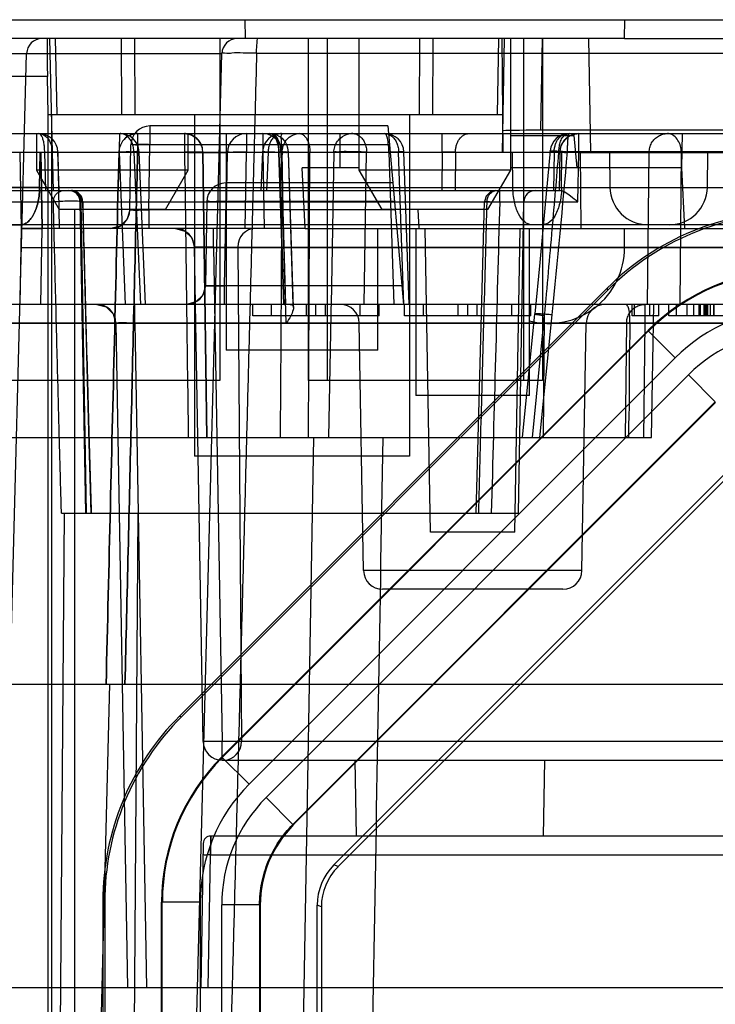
# Model space of a CAD drawing. Header units: millimetres. Extents: x 30 to 245, y 94 to 287.
# Tile 5 of 15: x 45 to 63, y 231 to 257. Entities that reach past the tile are written whole.
import ezdxf

# ---------------------------------------------------------------- set-up
doc = ezdxf.new("R2010")
doc.units = ezdxf.units.MM
doc.header["$LTSCALE"] = 24.94576
doc.layers.get('0').update_dxf_attribs({"linetype": 'CONTINUOUS'})

msp = doc.modelspace()

# ---------------------------------------------------------------- linework, layer by layer
at = {"color": 7, "linetype": 'Continuous'}
for p, q in [((39.168, 256.743), (235.168, 256.743)), ((50.664, 256.743), (50.668, 256.243)), ((60.668, 256.243), (60.673, 256.743)), ((50.668, 256.243), (39.548, 256.243)), ((45.589, 253.243), (45.526, 256.243)), ((45.715, 254.243), (45.673, 256.243)), ((47.422, 254.243), (47.407, 256.243)), ((47.775, 254.243), (47.761, 256.243)), ((50.003, 256.243), (50.003, 247.243)), ((51.006, 256.243), (50.458, 256.243)), ((60.668, 256.243), (50.668, 256.243)), ((52.333, 256.243), (52.333, 247.243)), ((52.833, 256.243), (52.833, 247.243)), ((53.668, 256.243), (53.668, 252.782)), ((55.261, 254.243), (55.276, 256.243)), ((55.615, 254.243), (55.629, 256.243)), ((57.322, 254.243), (57.357, 256.243)), ((57.468, 253.243), (57.442, 256.243)), ((57.451, 253.243), (57.503, 256.243)), ((57.668, 252.782), (57.668, 256.243)), ((58.003, 256.243), (58.003, 247.243)), ((58.461, 253.832), (58.503, 256.243)), ((58.503, 256.243), (58.503, 247.243)), ((59.716, 256.243), (59.768, 253.243)), ((60.668, 256.243), (213.668, 256.243)), ((39.441, 255.853), (50.058, 255.853)), ((42.381, 159.23), (44.911, 255.853)), ((47.528, 159.23), (50.058, 255.853)), ((50.971, 255.861), (223.365, 255.861)), ((45.458, 255.243), (43.664, 255.243)), ((45.479, 254.243), (45.458, 255.243)), ((45.479, 158.565), (45.479, 254.243)), ((45.479, 254.243), (57.468, 254.243)), ((45.568, 254.243), (45.568, 253.243)), ((49.333, 254.243), (49.333, 245.243)), ((55.003, 254.243), (55.003, 245.243)), ((48.16, 253.943), (48.16, 253.443)), ((54.432, 253.943), (48.16, 253.943)), ((54.432, 253.943), (54.843, 249.243)), ((41.168, 253.743), (53.668, 253.743)), ((45.168, 253.743), (45.168, 252.782)), ((47.836, 253.743), (47.836, 253.251)), ((49.072, 253.743), (49.072, 253.251)), ((49.168, 252.782), (49.168, 253.743)), ((50.168, 253.743), (50.168, 248.043)), ((50.703, 253.743), (50.703, 253.243)), ((51.133, 253.743), (51.133, 253.251)), ((53.168, 253.743), (53.168, 252.843)), ((53.668, 253.743), (57.668, 253.743)), ((55.858, 253.251), (55.858, 253.743)), ((57.668, 253.743), (216.668, 253.743)), ((57.668, 253.69), (59.344, 253.69)), ((214.875, 253.832), (58.461, 253.832)), ((59.418, 252.843), (59.344, 253.69)), ((59.46, 253.247), (59.46, 253.743)), ((62.184, 253.743), (62.168, 252.843)), ((47.63, 251.734), (47.66, 253.451)), ((48.13, 251.734), (48.16, 253.451)), ((54.475, 253.451), (48.16, 253.451)), ((49.168, 253.243), (40.668, 253.243)), ((42.67, 253.256), (47.342, 253.256)), ((42.834, 253.251), (69.396, 253.251)), ((44.733, 253.243), (44.768, 251.243)), ((45.252, 252.325), (45.268, 253.243)), ((45.278, 253.243), (45.313, 251.243)), ((45.285, 253.243), (45.32, 251.243)), ((45.417, 252.243), (45.387, 253.251)), ((45.568, 158.743), (45.579, 253.243)), ((45.621, 252.243), (45.588, 253.251)), ((45.733, 253.243), (45.768, 251.243)), ((45.767, 252.243), (45.734, 253.259)), ((47.515, 249.243), (47.359, 253.251)), ((47.739, 253.251), (47.909, 249.243)), ((48.045, 249.243), (47.875, 253.264)), ((49.168, 253.243), (50.168, 253.243)), ((49.55, 253.251), (49.656, 245.743)), ((49.656, 245.743), (49.55, 253.251)), ((50.168, 251.243), (50.203, 253.251)), ((224.168, 253.243), (50.168, 253.243)), ((50.668, 251.243), (50.703, 253.251)), ((51.128, 253.264), (51.084, 252.243)), ((51.133, 253.251), (51.168, 251.243)), ((51.276, 253.251), (51.235, 252.243)), ((51.561, 253.251), (51.687, 249.243)), ((51.687, 249.243), (51.561, 253.251)), ((51.628, 253.251), (51.584, 252.243)), ((51.615, 253.251), (51.735, 249.243)), ((51.75, 248.751), (51.615, 253.251)), ((51.633, 253.251), (51.668, 251.243)), ((51.937, 249.243), (51.811, 253.258)), ((51.94, 249.159), (51.811, 253.258)), ((52.338, 245.743), (52.377, 253.251)), ((53.008, 253.251), (52.94, 249.243)), ((53.803, 249.243), (53.871, 253.251)), ((54.457, 253.251), (54.585, 249.243)), ((54.853, 249.243), (54.715, 253.251)), ((54.991, 249.243), (54.853, 253.26)), ((55.858, 253.251), (55.85, 252.243)), ((56.211, 253.251), (56.204, 252.243)), ((57.726, 252.325), (57.718, 253.243)), ((58.813, 253.251), (58.796, 252.243)), ((58.96, 253.251), (58.942, 252.243)), ((59.01, 252.325), (59.018, 253.243)), ((65.71, 253.265), (59.167, 253.265)), ((59.437, 251.945), (59.46, 253.247)), ((59.46, 253.247), (69.032, 253.247)), ((59.501, 253.243), (59.518, 251.243)), ((60.268, 253.243), (60.284, 252.325)), ((61.278, 249.243), (61.318, 253.251)), ((62.163, 253.251), (62.126, 249.243)), ((62.852, 252.325), (62.868, 253.243)), ((52.252, 251.243), (52.168, 252.843)), ((53.668, 252.843), (52.168, 252.843)), ((62.168, 252.843), (57.668, 252.843)), ((62.168, 252.843), (62.252, 251.243)), ((45.168, 252.782), (45.768, 251.743)), ((49.168, 252.782), (45.168, 252.782)), ((48.568, 251.743), (49.168, 252.782)), ((53.668, 252.782), (54.268, 251.743)), ((57.668, 252.782), (53.668, 252.782)), ((57.068, 251.743), (57.668, 252.782)), ((42.71, 252.325), (231.627, 252.325)), ((50.16, 252.443), (50.16, 251.951)), ((54.563, 252.443), (50.16, 252.443)), ((43.78, 252.243), (58.985, 252.243)), ((57.378, 251.945), (57.378, 252.243)), ((43.258, 251.945), (45.617, 251.945)), ((46.467, 243.743), (46.323, 251.948)), ((46.323, 251.948), (58.013, 251.948)), ((46.488, 243.743), (46.346, 251.948)), ((49.66, 251.951), (49.621, 249.734)), ((50.16, 251.951), (50.121, 249.734)), ((54.606, 251.951), (50.16, 251.951)), ((56.754, 243.743), (56.98, 251.951)), ((57.378, 251.945), (59.437, 251.945)), ((57.87, 243.743), (58.013, 251.948)), ((48.568, 251.743), (45.768, 251.743)), ((46.168, 251.743), (46.168, 161.843)), ((47.63, 251.734), (47.561, 251.489)), ((48.13, 251.734), (48.13, 251.243)), ((54.625, 251.734), (48.13, 251.734)), ((57.068, 251.743), (54.268, 251.743)), ((55.222, 251.743), (55.248, 251.243)), ((232.152, 251.343), (42.184, 251.343)), ((44.078, 251.343), (44.752, 251.343)), ((47.378, 251.308), (47.13, 251.243)), ((44.768, 251.243), (44.733, 249.243)), ((52.252, 251.243), (44.768, 251.243)), ((44.768, 251.243), (45.313, 251.243)), ((45.313, 251.243), (45.278, 249.243)), ((49.832, 250.751), (49.832, 251.243)), ((52.252, 251.243), (130.662, 251.243)), ((54.168, 248.043), (54.168, 251.243)), ((55.168, 251.243), (55.168, 246.843)), ((55.558, 243.243), (55.418, 251.243)), ((57.779, 243.243), (57.918, 251.243)), ((58.168, 246.843), (58.168, 251.243)), ((60.668, 250.743), (60.668, 251.243)), ((85.66, 250.734), (44.759, 250.734)), ((49.56, 237.734), (49.333, 250.751)), ((49.832, 250.751), (50.06, 237.734)), ((49.832, 250.751), (96.604, 250.751)), ((50.474, 250.751), (50.571, 237.734)), ((49.621, 249.734), (49.552, 249.489)), ((50.121, 249.734), (50.121, 249.243)), ((54.8, 249.734), (50.121, 249.734)), ((60.208, 249.67), (48.941, 238.403)), ((60.228, 249.622), (48.989, 238.383)), ((60.228, 249.622), (60.208, 249.67)), ((232.463, 249.243), (41.873, 249.243)), ((47.763, 248.751), (47.763, 249.243)), ((49.369, 249.308), (49.121, 249.243)), ((50.868, 248.943), (50.868, 249.243)), ((51.368, 248.943), (51.368, 249.243)), ((52.285, 248.943), (52.285, 249.243)), ((52.535, 248.943), (52.535, 249.243)), ((52.785, 248.943), (52.785, 249.243)), ((52.879, 245.743), (52.943, 249.428)), ((53.702, 248.943), (53.702, 249.243)), ((54.202, 248.943), (54.202, 249.243)), ((54.868, 248.943), (54.868, 249.243)), ((55.368, 248.943), (55.368, 249.243)), ((56.285, 248.943), (56.285, 249.243)), ((56.535, 248.943), (56.535, 249.243)), ((56.785, 248.943), (56.785, 249.243)), ((57.702, 248.943), (57.702, 249.243)), ((58.202, 248.943), (58.202, 249.243)), ((60.868, 248.943), (60.868, 249.243)), ((60.935, 248.943), (60.935, 249.243)), ((61.205, 249.243), (61.205, 248.751)), ((61.335, 248.943), (61.335, 249.243)), ((61.379, 245.743), (61.44, 249.243)), ((61.568, 248.943), (61.568, 249.243)), ((61.835, 248.943), (61.835, 249.243)), ((62.035, 248.943), (62.035, 249.243)), ((62.32, 248.943), (62.32, 249.243)), ((62.494, 248.943), (62.494, 249.243)), ((62.635, 248.943), (62.635, 249.243)), ((62.668, 248.943), (62.668, 249.243)), ((62.768, 248.943), (62.768, 249.243)), ((62.77, 248.943), (62.77, 249.243)), ((62.802, 248.943), (62.802, 249.243)), ((62.835, 248.943), (62.835, 249.243)), ((62.868, 248.943), (62.868, 249.243)), ((62.935, 248.943), (62.935, 249.243)), ((63.02, 248.943), (63.02, 249.243)), ((63.035, 248.943), (63.035, 249.243)), ((57.978, 245.743), (58.304, 248.995)), ((58.552, 248.954), (58.23, 245.743)), ((58.439, 245.743), (58.762, 248.968)), ((58.552, 248.954), (58.523, 245.743)), ((96.063, 248.751), (42.348, 248.751)), ((42.348, 248.747), (84.173, 248.747)), ((47.263, 248.751), (47.568, 231.243)), ((47.763, 248.751), (48.068, 231.243)), ((54.202, 248.943), (50.868, 248.943)), ((53.791, 242.234), (53.677, 248.751)), ((58.202, 248.943), (54.868, 248.943)), ((59.546, 242.234), (59.66, 248.751)), ((60.724, 248.751), (60.682, 245.743)), ((61.568, 248.943), (60.868, 248.943)), ((61.205, 248.751), (61.165, 245.743)), ((72.002, 248.943), (61.835, 248.943)), ((61.289, 248.561), (50.05, 237.322)), ((50.067, 237.315), (61.296, 248.544)), ((61.289, 248.561), (61.296, 248.544)), ((62.003, 247.837), (61.296, 248.543)), ((54.168, 248.043), (50.168, 248.043)), ((50.774, 236.608), (62.003, 247.837)), ((50.003, 247.243), (44.333, 247.243)), ((62.354, 247.389), (51.222, 236.257)), ((58.503, 247.243), (52.333, 247.243)), ((63.061, 246.682), (62.354, 247.389)), ((51.929, 235.55), (63.061, 246.682)), ((63.068, 246.664), (51.947, 235.543)), ((58.168, 246.843), (55.168, 246.843)), ((41.69, 245.743), (61.379, 245.743)), ((52.474, 245.743), (50.868, 153.743)), ((64.129, 245.603), (53.008, 234.482)), ((64.176, 245.491), (53.118, 234.436)), ((55.003, 245.243), (49.333, 245.243)), ((45.243, 153.743), (45.907, 243.743)), ((45.829, 243.743), (57.87, 243.743)), ((47.213, 153.743), (47.854, 243.743)), ((57.779, 243.243), (55.558, 243.243)), ((59.546, 242.234), (53.791, 242.234)), ((59.046, 241.743), (54.291, 241.743)), ((41.349, 239.243), (141.459, 239.243)), ((44.868, 153.743), (47.107, 239.243)), ((48.941, 238.403), (48.989, 238.383)), ((50.06, 237.243), (50.06, 237.734)), ((96.377, 237.734), (50.06, 237.734)), ((50.05, 237.322), (50.067, 237.315)), ((50.068, 237.315), (50.774, 236.608)), ((50.06, 237.243), (96.377, 237.243)), ((53.603, 235.243), (53.568, 237.243)), ((58.533, 235.243), (58.568, 237.243)), ((51.222, 236.257), (51.929, 235.55)), ((51.929, 235.55), (51.947, 235.543)), ((49.765, 235.243), (49.76, 234.751)), ((49.76, 234.751), (49.765, 235.243)), ((125.889, 235.243), (49.765, 235.243)), ((49.565, 235.046), (49.498, 231.243)), ((49.698, 231.243), (49.76, 234.751)), ((49.76, 234.751), (124.881, 234.751)), ((53.118, 234.436), (53.008, 234.482)), ((46.92, 233.525), (46.92, 176.961)), ((46.92, 233.525), (46.968, 233.505)), ((46.968, 233.505), (46.968, 176.981)), ((48.468, 176.981), (48.468, 233.505)), ((48.468, 233.505), (48.486, 233.497)), ((48.486, 176.988), (48.486, 233.497)), ((49.486, 233.497), (48.486, 233.497)), ((49.486, 233.497), (49.486, 176.988)), ((50.051, 177.056), (50.051, 233.429)), ((51.051, 233.429), (50.051, 233.429)), ((51.051, 233.429), (51.051, 177.056)), ((51.051, 233.429), (51.068, 233.422)), ((51.068, 233.422), (51.068, 177.064)), ((52.568, 177.064), (52.568, 233.421)), ((52.679, 233.376), (52.568, 233.421)), ((52.679, 233.376), (52.67, 177.106)), ((141.319, 231.243), (40.93, 231.243))]:
    msp.add_line(p, q, dxfattribs=at)
for points in [[(58.96, 253.251), (58.994, 253.424), (59.086, 253.575), (59.222, 253.683), (59.355, 253.732), (59.46, 253.743)], [(58.708, 253.287), (58.572, 251.783), (58.437, 250.352), (58.304, 248.995)], [(46.39, 251.95), (46.348, 252.097), (46.238, 252.204), (46.09, 252.243)], [(57.278, 252.243), (57.131, 252.204), (57.021, 252.097), (56.978, 251.951)], [(46.615, 243.743), (46.543, 246.221), (46.468, 248.958), (46.39, 251.95)], [(47.561, 251.489), (47.378, 251.308), (47.13, 251.243)], [(48.833, 251.243), (49.08, 251.177), (49.263, 250.997), (49.333, 250.751)], [(49.552, 249.489), (49.369, 249.308), (49.121, 249.243)], [(46.763, 249.243), (47.011, 249.177), (47.193, 248.997), (47.263, 248.751)]]:
    msp.add_lwpolyline(points, dxfattribs=at)
for centre, radius, start, end in [((45.311, 255.843), 0.4, 90.0007, 178.5), ((50.458, 255.843), 0.4, 90.0048, 178.4991), ((48.16, 253.443), 0.5, 90, 179), ((45.234, 253.243), 0.5, 1.8688, 90.0014), ((47.375, 253.243), 0.5, 2.4208, 89.9977), ((50.703, 253.243), 0.5, 90, 180), ((51.628, 253.243), 0.5, 90.0001, 177.5569), ((51.133, 253.243), 0.5, 1, 90), ((51.311, 253.243), 0.5, 1.8073, 90), ((52.098, 253.331), 0.411, 90.0036, 100.2431), ((53.507, 253.243), 0.499, 89.9918, 124.6454), ((53.507, 253.243), 0.5, 90, 106.3349), ((54.353, 253.243), 0.5, 1.9725, 90.003), ((59.206, 253.243), 0.5, 90, 174.8513), ((59.46, 253.243), 0.5, 90, 179), ((49.034, 253.243), 0.519, 0.9505, 15.053), ((47.848, 253.243), 0.506, 171.0303, 178.5189), ((-321.394, 286.931), 382.047, 354.29719, 354.94458), ((50.16, 251.943), 0.5, 90, 180), ((61.284, 252.343), 1, 181, 269.9987), ((61.852, 252.343), 1, 270, 359), ((46.023, 251.943), 0.3, 1, 89.9971), ((58.313, 251.943), 0.3, 90.0029, 179), ((47.13, 251.743), 0.5, 270, 359), ((48.833, 250.743), 0.5, 1, 90), ((58.668, 250.743), 2, 255.4125, 360), ((65.114, 244.725), 5.399, 90.0012, 134.9988), ((49.121, 249.743), 0.5, 270, 359), ((46.763, 248.743), 0.5, 1, 90), ((53.177, 248.743), 0.5, 1, 89.9975), ((60.16, 248.743), 0.5, 90.0025, 179), ((65.113, 244.727), 4.398, 89.9929, 135.0072), ((65.182, 244.561), 3.999, 89.9999, 135.0001), ((54.291, 242.243), 0.5, 181.0001, 270), ((59.046, 242.243), 0.5, 270, 358.9999), ((50.06, 237.743), 0.5, 181, 270.9935), ((53.886, 233.497), 5.399, 135.0012, 179.9988), ((53.884, 233.498), 4.398, 134.9929, 180.0072), ((54.05, 233.429), 3.999, 134.9999, 180.0001), ((49.765, 235.043), 0.2, 90, 179)]:
    msp.add_arc(centre, radius, start, end, dxfattribs=at)
for centre, major_axis, ratio, start_param, end_param in [((45.476, 255.243), (-0.021, 1), 0.017447, -0.000366, 1.570431), ((58.461, 253.814), (1, 0), 0.017452, 1.570492, 3.141288), ((65.087, 244.79), (-2.641, 6.376), 0.999822, -0.392636, 0.392636), ((65.107, 244.742), (2.641, -6.376), 0.999822, 2.748957, 3.534229), ((50.95, 250.743), (-0.12, 0.487), 0.947057, -0.229461, 1.323882), ((65.107, 244.742), (-2.067, 4.99), 0.999822, -0.392636, 0.392636), ((53.821, 233.524), (6.376, -2.641), 0.999822, 2.748957, 3.534229), ((53.869, 233.504), (-6.376, 2.641), 0.999822, -0.392636, 0.392636), ((50.094, 237.743), (-0.12, 0.487), 0.947057, -3.371053, -1.81771), ((53.869, 233.504), (4.99, -2.067), 0.999822, 2.748957, 3.534229), ((54.069, 233.421), (-2.772, 1.148), 0.999822, -0.392636, 0.392636), ((54.069, 233.421), (1.386, -0.574), 0.999822, 2.748957, 3.534229), ((54.179, 233.375), (1.497, 0.103), 0.999809, 2.287613, 3.072885)]:
    msp.add_ellipse(centre, major_axis=major_axis, ratio=ratio, start_param=start_param, end_param=end_param, dxfattribs=at)
for points, knots in [([(50.971, 255.861), (50.972, 255.925), (50.97, 256.046), (50.992, 256.144), (50.988, 256.243), (51.006, 256.243)], [0, 0, 0, 0, 0.499937, 0.861244, 1, 1, 1, 1]), ([(50.971, 255.861), (50.69, 245.122), (50.126, 223.646), (49.283, 191.432), (48.721, 169.957), (48.44, 159.22)], [0, 0, 0, 0, 0.333353, 0.666686, 1, 1, 1, 1]), ([(50.971, 255.861), (50.853, 255.862), (50.643, 255.857), (50.337, 255.878), (50.199, 255.835), (50.058, 255.876), (50.058, 255.853)], [0, 0, 0, 0, 0.38974, 0.71191, 0.92487, 1, 1, 1, 1]), ([(45.234, 253.743), (45.296, 253.743), (45.43, 253.687), (45.555, 253.498), (45.586, 253.338), (45.588, 253.251)], [0, 0, 0, 0, 0.280604, 0.604971, 1, 1, 1, 1]), ([(45.341, 253.599), (45.333, 253.627), (45.315, 253.672), (45.281, 253.726), (45.248, 253.743), (45.234, 253.743)], [0, 0, 0, 0, 0.456494, 0.784988, 1, 1, 1, 1]), ([(47.836, 253.743), (47.762, 253.743), (47.607, 253.707), (47.424, 253.552), (47.361, 253.4), (47.349, 253.322)], [0, 0, 0, 0, 0.319659, 0.658895, 1, 1, 1, 1]), ([(47.359, 253.251), (47.355, 253.308), (47.351, 253.418), (47.367, 253.579), (47.373, 253.66), (47.361, 253.743), (47.375, 253.743)], [0, 0, 0, 0, 0.348417, 0.681221, 0.910312, 1, 1, 1, 1]), ([(47.63, 253.599), (47.608, 253.629), (47.559, 253.681), (47.47, 253.731), (47.405, 253.743), (47.375, 253.743)], [0, 0, 0, 0, 0.364385, 0.700785, 1, 1, 1, 1]), ([(47.836, 253.743), (47.797, 253.743), (47.713, 253.733), (47.594, 253.685), (47.523, 253.632), (47.492, 253.601)], [0, 0, 0, 0, 0.310232, 0.654633, 1, 1, 1, 1]), ([(49.072, 253.743), (49.146, 253.743), (49.294, 253.705), (49.459, 253.564), (49.515, 253.438), (49.535, 253.377)], [0, 0, 0, 0, 0.357024, 0.695601, 1, 1, 1, 1]), ([(49.409, 253.599), (49.379, 253.63), (49.31, 253.683), (49.194, 253.732), (49.111, 253.743), (49.072, 253.743)], [0, 0, 0, 0, 0.3433, 0.683576, 1, 1, 1, 1]), ([(51.311, 253.743), (51.357, 253.743), (51.463, 253.671), (51.538, 253.486), (51.56, 253.336), (51.561, 253.251)], [0, 0, 0, 0, 0.236909, 0.570329, 1, 1, 1, 1]), ([(51.524, 253.599), (51.506, 253.628), (51.466, 253.679), (51.392, 253.731), (51.336, 253.743), (51.311, 253.743)], [0, 0, 0, 0, 0.381775, 0.715576, 1, 1, 1, 1]), ([(51.311, 253.743), (51.359, 253.743), (51.459, 253.698), (51.552, 253.567), (51.602, 253.412), (51.611, 253.303), (51.615, 253.251)], [0, 0, 0, 0, 0.229679, 0.479757, 0.751075, 1, 1, 1, 1]), ([(51.486, 253.599), (51.472, 253.628), (51.44, 253.677), (51.379, 253.73), (51.332, 253.743), (51.311, 253.743)], [0, 0, 0, 0, 0.40232, 0.733606, 1, 1, 1, 1]), ([(51.628, 253.743), (51.597, 253.743), (51.533, 253.731), (51.448, 253.679), (51.402, 253.628), (51.381, 253.599)], [0, 0, 0, 0, 0.310741, 0.640207, 1, 1, 1, 1]), ([(51.628, 253.251), (51.632, 253.31), (51.635, 253.419), (51.626, 253.581), (51.616, 253.659), (51.642, 253.743), (51.628, 253.743)], [0, 0, 0, 0, 0.357224, 0.684366, 0.911258, 1, 1, 1, 1]), ([(51.645, 253.251), (51.646, 253.328), (51.68, 253.479), (51.818, 253.659), (51.955, 253.724), (52.025, 253.736)], [0, 0, 0, 0, 0.345793, 0.679915, 1, 1, 1, 1]), ([(52.098, 253.743), (52.122, 253.743), (52.175, 253.73), (52.244, 253.677), (52.279, 253.627), (52.295, 253.599)], [0, 0, 0, 0, 0.291037, 0.618171, 1, 1, 1, 1]), ([(53.008, 253.251), (53.008, 253.299), (53.025, 253.402), (53.097, 253.544), (53.178, 253.623), (53.224, 253.654)], [0, 0, 0, 0, 0.300305, 0.650772, 1, 1, 1, 1]), ([(53.507, 253.743), (53.539, 253.743), (53.604, 253.731), (53.693, 253.679), (53.741, 253.628), (53.762, 253.599)], [0, 0, 0, 0, 0.313371, 0.643214, 1, 1, 1, 1]), ([(54.457, 253.251), (54.456, 253.331), (54.446, 253.479), (54.425, 253.628), (54.383, 253.743), (54.353, 253.743)], [0, 0, 0, 0, 0.467136, 0.82472, 1, 1, 1, 1]), ([(54.353, 253.743), (54.385, 253.743), (54.45, 253.731), (54.538, 253.679), (54.586, 253.628), (54.607, 253.599)], [0, 0, 0, 0, 0.312566, 0.642322, 1, 1, 1, 1]), ([(56.211, 253.251), (56.212, 253.283), (56.217, 253.349), (56.235, 253.428), (56.256, 253.488), (56.274, 253.529), (56.291, 253.56), (56.306, 253.583), (56.317, 253.599), (56.328, 253.615), (56.345, 253.635), (56.367, 253.658), (56.396, 253.683), (56.438, 253.712), (56.494, 253.736), (56.542, 253.743), (56.565, 253.743)], [0, 0, 0, 0, 0.144421, 0.294363, 0.364897, 0.431833, 0.494915, 0.524975, 0.554039, 0.582855, 0.611777, 0.66976, 0.7277, 0.785362, 0.8992, 1, 1, 1, 1]), ([(58.813, 253.251), (58.814, 253.283), (58.819, 253.349), (58.837, 253.428), (58.858, 253.488), (58.876, 253.529), (58.893, 253.56), (58.908, 253.583), (58.919, 253.599), (58.93, 253.615), (58.947, 253.635), (58.969, 253.658), (58.998, 253.683), (59.04, 253.712), (59.097, 253.736), (59.144, 253.743), (59.167, 253.743)], [0, 0, 0, 0, 0.14442, 0.294361, 0.364894, 0.431831, 0.494912, 0.524972, 0.554036, 0.582852, 0.611774, 0.669756, 0.727696, 0.785358, 0.899195, 1, 1, 1, 1]), ([(58.927, 253.251), (58.933, 253.294), (58.948, 253.379), (58.962, 253.513), (59.003, 253.596), (59.029, 253.634)], [0, 0, 0, 0, 0.322282, 0.650617, 1, 1, 1, 1]), ([(59.029, 253.634), (59.047, 253.656), (59.083, 253.695), (59.144, 253.731), (59.187, 253.743), (59.206, 253.743)], [0, 0, 0, 0, 0.390999, 0.733917, 1, 1, 1, 1]), ([(59.179, 253.604), (59.181, 253.629), (59.185, 253.673), (59.193, 253.712), (59.2, 253.743), (59.206, 253.743)], [0, 0, 0, 0, 0.530731, 0.867847, 1, 1, 1, 1]), ([(61.462, 253.599), (61.491, 253.629), (61.558, 253.682), (61.675, 253.731), (61.759, 253.743), (61.801, 253.743)], [0, 0, 0, 0, 0.335487, 0.668468, 1, 1, 1, 1]), ([(61.967, 253.687), (61.95, 253.699), (61.916, 253.719), (61.86, 253.738), (61.82, 253.743), (61.801, 253.743)], [0, 0, 0, 0, 0.337763, 0.669872, 1, 1, 1, 1]), ([(62.163, 253.251), (62.164, 253.306), (62.151, 253.416), (62.084, 253.568), (62.011, 253.655), (61.967, 253.687)], [0, 0, 0, 0, 0.328944, 0.667003, 1, 1, 1, 1]), ([(45.387, 253.251), (45.386, 253.294), (45.383, 253.377), (45.368, 253.493), (45.351, 253.566), (45.341, 253.599)], [0, 0, 0, 0, 0.363104, 0.703035, 1, 1, 1, 1]), ([(47.739, 253.251), (47.738, 253.294), (47.73, 253.379), (47.693, 253.497), (47.654, 253.568), (47.63, 253.599)], [0, 0, 0, 0, 0.347039, 0.683251, 1, 1, 1, 1]), ([(47.66, 253.451), (47.66, 253.474), (47.794, 253.429), (47.916, 253.469), (48.076, 253.453), (48.16, 253.451)], [0, 0, 0, 0, 0.134101, 0.500056, 1, 1, 1, 1]), ([(48.16, 253.451), (48.105, 253.452), (47.999, 253.451), (47.836, 253.463), (47.753, 253.438), (47.66, 253.468), (47.66, 253.451)], [0, 0, 0, 0, 0.328247, 0.653482, 0.902726, 1, 1, 1, 1]), ([(49.552, 253.251), (49.552, 253.294), (49.539, 253.38), (49.49, 253.5), (49.438, 253.569), (49.409, 253.599)], [0, 0, 0, 0, 0.335406, 0.669134, 1, 1, 1, 1]), ([(51.381, 253.599), (51.358, 253.567), (51.319, 253.494), (51.285, 253.375), (51.276, 253.292), (51.275, 253.251)], [0, 0, 0, 0, 0.323676, 0.668227, 1, 1, 1, 1]), ([(51.561, 253.251), (51.56, 253.294), (51.554, 253.377), (51.53, 253.495), (51.503, 253.567), (51.486, 253.599)], [0, 0, 0, 0, 0.357188, 0.695585, 1, 1, 1, 1]), ([(51.615, 253.251), (51.614, 253.294), (51.607, 253.378), (51.577, 253.496), (51.544, 253.567), (51.524, 253.599)], [0, 0, 0, 0, 0.352788, 0.690163, 1, 1, 1, 1]), ([(52.295, 253.599), (52.314, 253.566), (52.345, 253.493), (52.372, 253.375), (52.379, 253.292), (52.379, 253.251)], [0, 0, 0, 0, 0.314769, 0.660977, 1, 1, 1, 1]), ([(53.762, 253.599), (53.786, 253.567), (53.827, 253.494), (53.862, 253.375), (53.871, 253.292), (53.871, 253.251)], [0, 0, 0, 0, 0.325111, 0.669387, 1, 1, 1, 1]), ([(54.607, 253.599), (54.631, 253.567), (54.671, 253.494), (54.706, 253.376), (54.715, 253.292), (54.715, 253.251)], [0, 0, 0, 0, 0.324065, 0.668353, 1, 1, 1, 1]), ([(59.167, 253.265), (59.167, 253.307), (59.168, 253.387), (59.172, 253.5), (59.176, 253.571), (59.179, 253.604)], [0, 0, 0, 0, 0.368363, 0.708928, 1, 1, 1, 1]), ([(61.317, 253.251), (61.318, 253.292), (61.33, 253.378), (61.378, 253.498), (61.431, 253.568), (61.462, 253.599)], [0, 0, 0, 0, 0.320167, 0.661361, 1, 1, 1, 1]), ([(45.387, 253.251), (45.455, 253.253), (45.563, 253.243), (45.677, 253.276), (45.76, 253.24), (45.632, 253.253), (45.588, 253.251)], [0, 0, 0, 0, 0.443202, 0.70644, 0.716764, 1, 1, 1, 1]), ([(47.345, 253.256), (47.307, 251.699), (47.231, 248.586), (47.118, 243.915), (47.042, 240.801), (47.004, 239.243)], [0, 0, 0, 0, 0.33317, 0.666504, 1, 1, 1, 1]), ([(47.004, 239.243), (47.042, 240.801), (47.118, 243.915), (47.231, 248.586), (47.307, 251.699), (47.345, 253.256)], [0, 0, 0, 0, 0.333496, 0.66683, 1, 1, 1, 1]), ([(47.836, 253.251), (47.759, 253.253), (47.623, 253.256), (47.46, 253.257), (47.373, 253.258), (47.345, 253.256)], [0, 0, 0, 0, 0.472794, 0.826588, 1, 1, 1, 1]), ([(47.739, 253.251), (47.778, 253.254), (47.825, 253.236), (47.89, 253.286), (47.69, 253.249), (47.589, 253.267), (47.434, 253.255), (47.359, 253.251)], [0, 0, 0, 0, 0.186853, 0.199527, 0.360895, 0.642419, 1, 1, 1, 1]), ([(49.55, 253.251), (49.517, 253.253), (49.427, 253.254), (49.268, 253.254), (49.141, 253.252), (49.072, 253.251)], [0, 0, 0, 0, 0.207694, 0.562532, 1, 1, 1, 1]), ([(49.55, 253.251), (49.516, 253.253), (49.425, 253.254), (49.265, 253.254), (49.14, 253.252), (49.072, 253.251)], [0, 0, 0, 0, 0.214892, 0.571021, 1, 1, 1, 1]), ([(50.703, 253.251), (50.647, 253.252), (50.542, 253.251), (50.379, 253.263), (50.297, 253.238), (50.204, 253.268), (50.203, 253.251)], [0, 0, 0, 0, 0.335368, 0.652427, 0.901938, 1, 1, 1, 1]), ([(50.203, 253.251), (50.204, 253.261), (50.268, 253.243), (50.338, 253.264), (50.51, 253.251), (50.632, 253.253), (50.703, 253.251)], [0, 0, 0, 0, 0.055711, 0.243499, 0.570451, 1, 1, 1, 1]), ([(51.275, 253.251), (51.234, 253.254), (51.194, 253.25), (51.103, 253.272), (51.297, 253.26), (51.396, 253.262), (51.552, 253.255), (51.628, 253.251)], [0, 0, 0, 0, 0.192579, 0.223593, 0.363383, 0.642525, 1, 1, 1, 1]), ([(51.633, 253.251), (51.633, 253.274), (51.499, 253.229), (51.376, 253.269), (51.217, 253.253), (51.133, 253.251)], [0, 0, 0, 0, 0.134101, 0.500056, 1, 1, 1, 1]), ([(51.744, 253.243), (51.764, 253.243), (51.792, 253.279), (51.816, 253.236), (51.658, 253.279), (51.617, 253.253), (51.561, 253.251)], [0, 0, 0, 0, 0.198694, 0.208345, 0.452233, 1, 1, 1, 1]), ([(51.561, 253.251), (51.619, 253.253), (51.666, 253.255), (51.842, 253.26), (51.711, 253.254), (51.665, 253.253), (51.615, 253.251)], [0, 0, 0, 0, 0.393572, 0.561004, 0.659264, 1, 1, 1, 1]), ([(51.642, 253.251), (51.635, 252.418), (51.622, 250.75), (51.611, 248.247), (51.598, 246.578), (51.591, 245.743)], [0, 0, 0, 0, 0.333033, 0.666344, 1, 1, 1, 1]), ([(51.615, 253.251), (51.627, 253.253), (51.65, 253.254), (51.68, 253.247), (51.707, 253.25), (51.728, 253.279), (51.744, 253.253), (51.744, 253.243)], [0, 0, 0, 0, 0.247804, 0.455649, 0.630868, 0.795749, 1, 1, 1, 1]), ([(51.642, 253.251), (51.687, 253.254), (51.798, 253.256), (51.979, 253.257), (52.179, 253.255), (52.313, 253.253), (52.377, 253.251)], [0, 0, 0, 0, 0.185754, 0.453601, 0.736852, 1, 1, 1, 1]), ([(53.87, 253.251), (53.806, 253.256), (53.663, 253.262), (53.45, 253.263), (53.24, 253.273), (53.111, 253.249), (53.019, 253.269), (53.008, 253.251)], [0, 0, 0, 0, 0.225815, 0.49486, 0.747617, 0.929021, 1, 1, 1, 1]), ([(54.716, 253.251), (54.758, 253.253), (54.886, 253.251), (54.781, 253.268), (54.661, 253.251), (54.534, 253.254), (54.457, 253.251)], [0, 0, 0, 0, 0.247238, 0.274235, 0.549591, 1, 1, 1, 1]), ([(56.211, 253.251), (56.194, 253.252), (56.14, 253.252), (56.044, 253.252), (55.944, 253.252), (55.88, 253.252), (55.858, 253.251)], [0, 0, 0, 0, 0.14553, 0.46144, 0.809105, 1, 1, 1, 1]), ([(58.927, 253.251), (58.872, 252.579), (58.75, 251.146), (58.622, 249.714), (58.552, 248.954)], [0, 0, 0, 0, 0.468943, 1, 1, 1, 1]), ([(58.927, 253.251), (58.905, 253.254), (58.873, 253.258), (58.832, 253.263), (58.805, 253.267), (58.781, 253.27), (58.761, 253.273), (58.744, 253.276), (58.732, 253.279), (58.724, 253.281), (58.719, 253.282), (58.716, 253.283), (58.713, 253.284), (58.71, 253.285), (58.709, 253.285), (58.708, 253.286), (58.708, 253.287), (58.709, 253.288), (58.71, 253.288), (58.712, 253.289), (58.716, 253.29), (58.721, 253.29), (58.73, 253.291), (58.74, 253.291), (58.753, 253.291), (58.768, 253.291), (58.794, 253.29), (58.834, 253.289), (58.916, 253.284), (59.028, 253.277), (59.122, 253.269), (59.167, 253.265)], [0, 0, 0, 0, 0.098407, 0.142261, 0.18186, 0.21697, 0.247171, 0.27239, 0.292555, 0.30073, 0.307665, 0.313403, 0.317988, 0.321472, 0.323926, 0.325482, 0.326528, 0.327875, 0.32994, 0.332786, 0.336392, 0.345761, 0.35798, 0.373097, 0.391604, 0.414014, 0.440546, 0.506362, 0.58922, 0.801184, 1, 1, 1, 1]), ([(58.96, 253.251), (58.96, 253.252), (58.959, 253.252), (58.958, 253.252), (58.957, 253.252), (58.954, 253.252), (58.949, 253.252), (58.942, 253.252), (58.932, 253.252), (58.921, 253.252), (58.907, 253.252), (58.886, 253.252), (58.862, 253.252), (58.836, 253.252), (58.821, 253.252), (58.813, 253.251)], [0, 0, 0, 0, 0.002134, 0.008127, 0.01807, 0.031973, 0.069006, 0.11995, 0.184566, 0.262614, 0.352763, 0.455377, 0.696222, 0.842225, 1, 1, 1, 1]), ([(58.96, 253.251), (58.96, 253.274), (59.094, 253.225), (59.216, 253.266), (59.376, 253.249), (59.46, 253.247)], [0, 0, 0, 0, 0.133978, 0.499986, 1, 1, 1, 1]), ([(61.317, 253.251), (61.345, 253.255), (61.413, 253.257), (61.529, 253.261), (61.659, 253.257), (61.796, 253.27), (61.883, 253.243), (61.928, 253.243)], [0, 0, 0, 0, 0.135275, 0.335846, 0.564731, 0.776671, 1, 1, 1, 1]), ([(61.928, 253.243), (61.939, 253.242), (61.957, 253.254), (61.989, 253.263), (62.022, 253.254), (62.057, 253.256), (62.092, 253.254), (62.128, 253.253), (62.151, 253.252), (62.163, 253.251)], [0, 0, 0, 0, 0.132644, 0.262752, 0.404766, 0.550182, 0.70177, 0.85302, 1, 1, 1, 1]), ([(43.752, 252.325), (43.752, 252.325), (43.752, 252.325), (43.753, 252.325), (43.754, 252.325), (43.756, 252.325), (43.759, 252.325), (43.763, 252.324), (43.767, 252.324), (43.772, 252.324), (43.781, 252.324), (43.793, 252.324), (43.811, 252.324), (43.832, 252.323), (43.855, 252.323), (43.882, 252.323), (43.925, 252.323), (43.985, 252.323), (44.065, 252.323), (44.158, 252.323), (44.261, 252.323), (44.375, 252.323), (44.5, 252.323), (44.634, 252.323), (44.777, 252.324), (44.984, 252.324), (45.143, 252.325), (45.252, 252.325)], [0, 0, 0, 0, 0.00008, 0.000281, 0.001081, 0.002416, 0.004287, 0.006694, 0.009634, 0.013108, 0.017113, 0.026714, 0.038427, 0.052241, 0.068145, 0.086128, 0.106163, 0.152281, 0.206278, 0.267933, 0.337008, 0.413192, 0.496158, 0.585579, 0.681108, 0.782319, 1, 1, 1, 1]), ([(45.252, 252.325), (45.143, 252.325), (44.984, 252.324), (44.777, 252.324), (44.634, 252.323), (44.5, 252.323), (44.376, 252.323), (44.261, 252.323), (44.158, 252.323), (44.066, 252.323), (43.985, 252.323), (43.925, 252.323), (43.883, 252.323), (43.856, 252.323), (43.832, 252.323), (43.811, 252.324), (43.793, 252.324), (43.781, 252.324), (43.772, 252.324), (43.767, 252.324), (43.763, 252.324), (43.759, 252.325), (43.756, 252.325), (43.754, 252.325), (43.753, 252.325), (43.753, 252.325), (43.752, 252.325), (43.752, 252.325)], [0, 0, 0, 0, 0.217631, 0.318789, 0.414282, 0.503701, 0.586692, 0.662915, 0.732028, 0.793712, 0.847725, 0.893849, 0.913883, 0.931863, 0.947763, 0.961571, 0.973279, 0.982875, 0.986879, 0.990351, 0.993292, 0.995699, 0.997572, 0.99891, 0.999714, 0.999918, 1, 1, 1, 1]), ([(44.752, 251.343), (44.767, 251.343), (44.798, 251.346), (44.862, 251.363), (44.924, 251.4), (44.982, 251.453), (45.025, 251.503), (45.066, 251.563), (45.104, 251.63), (45.139, 251.706), (45.18, 251.816), (45.218, 251.962), (45.245, 252.143), (45.252, 252.265), (45.252, 252.325)], [0, 0, 0, 0, 0.037517, 0.077196, 0.165962, 0.216887, 0.27263, 0.333241, 0.398468, 0.467876, 0.540765, 0.693402, 0.848767, 1, 1, 1, 1]), ([(45.252, 252.325), (45.252, 252.265), (45.245, 252.143), (45.218, 251.962), (45.179, 251.816), (45.139, 251.706), (45.104, 251.63), (45.066, 251.563), (45.025, 251.503), (44.982, 251.453), (44.924, 251.4), (44.862, 251.363), (44.798, 251.346), (44.767, 251.343), (44.752, 251.343)], [0, 0, 0, 0, 0.151226, 0.306585, 0.459218, 0.532107, 0.601515, 0.666743, 0.727356, 0.783102, 0.83403, 0.922802, 0.962483, 1, 1, 1, 1]), ([(58.226, 251.343), (58.158, 251.343), (58.004, 251.415), (57.853, 251.645), (57.751, 251.959), (57.727, 252.199), (57.726, 252.325)], [0, 0, 0, 0, 0.171529, 0.396239, 0.680059, 1, 1, 1, 1]), ([(59.01, 252.325), (59.009, 252.199), (58.985, 251.959), (58.884, 251.645), (58.733, 251.415), (58.578, 251.343), (58.51, 251.343)], [0, 0, 0, 0, 0.319941, 0.603761, 0.828471, 1, 1, 1, 1]), ([(45.617, 251.945), (45.617, 251.997), (45.643, 252.099), (45.749, 252.214), (45.849, 252.243), (45.897, 252.243)], [0, 0, 0, 0, 0.342976, 0.67637, 1, 1, 1, 1]), ([(46.047, 252.243), (46.098, 252.243), (46.202, 252.215), (46.316, 252.103), (46.345, 251.999), (46.346, 251.948)], [0, 0, 0, 0, 0.332789, 0.666119, 1, 1, 1, 1]), ([(46.389, 251.948), (46.388, 251.985), (46.376, 252.043), (46.34, 252.111), (46.301, 252.158), (46.253, 252.196), (46.185, 252.232), (46.127, 252.243), (46.09, 252.243)], [0, 0, 0, 0, 0.240458, 0.369573, 0.501058, 0.632374, 0.761027, 1, 1, 1, 1]), ([(57.045, 251.948), (57.045, 251.985), (57.055, 252.042), (57.085, 252.11), (57.118, 252.158), (57.157, 252.196), (57.202, 252.223), (57.248, 252.239), (57.28, 252.243), (57.295, 252.243)], [0, 0, 0, 0, 0.259494, 0.394951, 0.528801, 0.657735, 0.779814, 0.893737, 1, 1, 1, 1]), ([(59.437, 251.945), (59.374, 251.994), (59.261, 252.084), (59.116, 252.185), (59.023, 252.243), (58.985, 252.243)], [0, 0, 0, 0, 0.437904, 0.789039, 1, 1, 1, 1]), ([(45.617, 251.945), (45.663, 251.955), (45.784, 251.962), (45.967, 251.972), (46.193, 251.971), (46.27, 251.968), (46.4, 251.958), (46.389, 251.948)], [0, 0, 0, 0, 0.182039, 0.46033, 0.742994, 0.941745, 1, 1, 1, 1]), ([(45.829, 243.743), (45.826, 243.843), (45.816, 244.189), (45.799, 244.804), (45.777, 245.615), (45.753, 246.512), (45.727, 247.503), (45.699, 248.588), (45.67, 249.756), (45.642, 250.885), (45.624, 251.622), (45.617, 251.945)], [0, 0, 0, 0, 0.036756, 0.126385, 0.224869, 0.333675, 0.454269, 0.587243, 0.730545, 0.881615, 1, 1, 1, 1]), ([(46.389, 251.948), (46.415, 250.915), (46.466, 248.974), (46.54, 246.239), (46.59, 244.537), (46.613, 243.743)], [0, 0, 0, 0, 0.377542, 0.7096, 1, 1, 1, 1]), ([(50.16, 251.951), (50.076, 251.953), (49.917, 251.969), (49.794, 251.929), (49.66, 251.974), (49.66, 251.951)], [0, 0, 0, 0, 0.499857, 0.865798, 1, 1, 1, 1]), ([(49.66, 251.951), (49.66, 251.961), (49.724, 251.943), (49.795, 251.964), (49.966, 251.951), (50.088, 251.953), (50.16, 251.951)], [0, 0, 0, 0, 0.058216, 0.242586, 0.568798, 1, 1, 1, 1]), ([(56.825, 243.743), (56.85, 244.656), (56.899, 246.482), (56.973, 249.217), (57.022, 251.038), (57.047, 251.948)], [0, 0, 0, 0, 0.334022, 0.667356, 1, 1, 1, 1]), ([(57.047, 251.948), (57.025, 251.949), (56.947, 251.951), (57.082, 251.951), (57.18, 251.949), (57.31, 251.947), (57.378, 251.945)], [0, 0, 0, 0, 0.143554, 0.242337, 0.557976, 1, 1, 1, 1]), ([(48.13, 251.734), (48.115, 251.734), (48.062, 251.733), (47.99, 251.732), (47.916, 251.731), (47.863, 251.731), (47.814, 251.73), (47.769, 251.73), (47.729, 251.73), (47.7, 251.731), (47.68, 251.731), (47.668, 251.731), (47.657, 251.732), (47.648, 251.732), (47.641, 251.732), (47.635, 251.733), (47.632, 251.733), (47.631, 251.733), (47.63, 251.734), (47.63, 251.734), (47.63, 251.734)], [0, 0, 0, 0, 0.090409, 0.316469, 0.428332, 0.533976, 0.634442, 0.725164, 0.804716, 0.871909, 0.899796, 0.924408, 0.945661, 0.963474, 0.979221, 0.990537, 0.994528, 0.997408, 0.999195, 1, 1, 1, 1]), ([(47.63, 251.734), (47.63, 251.734), (47.631, 251.733), (47.634, 251.733), (47.643, 251.732), (47.658, 251.732), (47.68, 251.731), (47.709, 251.731), (47.745, 251.73), (47.787, 251.73), (47.835, 251.73), (47.905, 251.731), (48.004, 251.732), (48.085, 251.733), (48.13, 251.734)], [0, 0, 0, 0, 0.001268, 0.004407, 0.021564, 0.051757, 0.096738, 0.154845, 0.227399, 0.311823, 0.406848, 0.510982, 0.733604, 1, 1, 1, 1]), ([(49.832, 250.751), (49.817, 250.752), (49.765, 250.753), (49.693, 250.754), (49.619, 250.754), (49.566, 250.755), (49.517, 250.755), (49.472, 250.755), (49.432, 250.755), (49.403, 250.755), (49.383, 250.754), (49.371, 250.754), (49.36, 250.754), (49.351, 250.753), (49.343, 250.753), (49.338, 250.753), (49.335, 250.752), (49.334, 250.752), (49.333, 250.752), (49.333, 250.752), (49.333, 250.751)], [0, 0, 0, 0, 0.090409, 0.316469, 0.428332, 0.533976, 0.634442, 0.725164, 0.804716, 0.871909, 0.899796, 0.924408, 0.945661, 0.963474, 0.979221, 0.990537, 0.994528, 0.997408, 0.999195, 1, 1, 1, 1]), ([(49.621, 249.734), (49.621, 249.734), (49.622, 249.733), (49.625, 249.733), (49.634, 249.732), (49.649, 249.732), (49.671, 249.731), (49.701, 249.731), (49.737, 249.73), (49.779, 249.73), (49.826, 249.73), (49.896, 249.731), (49.995, 249.732), (50.077, 249.733), (50.121, 249.734)], [0, 0, 0, 0, 0.001268, 0.004407, 0.021564, 0.051757, 0.096738, 0.154845, 0.227399, 0.311823, 0.406848, 0.510982, 0.733604, 1, 1, 1, 1]), ([(50.121, 249.734), (50.106, 249.734), (50.053, 249.733), (49.982, 249.732), (49.908, 249.731), (49.855, 249.731), (49.805, 249.73), (49.76, 249.73), (49.721, 249.73), (49.691, 249.731), (49.671, 249.731), (49.659, 249.731), (49.649, 249.732), (49.639, 249.732), (49.632, 249.732), (49.627, 249.733), (49.624, 249.733), (49.622, 249.733), (49.621, 249.734), (49.621, 249.734), (49.621, 249.734)], [0, 0, 0, 0, 0.090409, 0.316469, 0.428332, 0.533976, 0.634442, 0.725164, 0.804716, 0.871909, 0.899796, 0.924408, 0.945661, 0.963474, 0.979221, 0.990537, 0.994528, 0.997408, 0.999195, 1, 1, 1, 1]), ([(51.856, 249.243), (51.883, 249.243), (51.954, 249.208), (51.933, 249.072), (51.868, 248.925), (51.795, 248.812), (51.75, 248.751)], [0, 0, 0, 0, 0.141497, 0.323815, 0.611929, 1, 1, 1, 1]), ([(60.812, 248.751), (60.813, 248.834), (60.804, 248.981), (60.788, 249.144), (60.726, 249.243), (60.694, 249.243)], [0, 0, 0, 0, 0.470054, 0.819975, 1, 1, 1, 1]), ([(60.868, 249.099), (60.897, 249.129), (60.964, 249.182), (61.08, 249.231), (61.164, 249.243), (61.205, 249.243)], [0, 0, 0, 0, 0.335697, 0.668645, 1, 1, 1, 1]), ([(58.762, 248.968), (58.707, 248.973), (58.627, 248.98), (58.525, 248.988), (58.461, 248.993), (58.409, 248.996), (58.372, 248.997), (58.349, 248.998), (58.336, 248.998), (58.325, 248.998), (58.317, 248.998), (58.311, 248.997), (58.307, 248.997), (58.305, 248.996), (58.304, 248.995), (58.304, 248.994), (58.305, 248.993), (58.309, 248.992), (58.315, 248.99), (58.324, 248.987), (58.337, 248.985), (58.353, 248.982), (58.373, 248.978), (58.396, 248.975), (58.421, 248.971), (58.45, 248.967), (58.494, 248.961), (58.528, 248.957), (58.552, 248.954)], [0, 0, 0, 0, 0.234563, 0.338963, 0.429464, 0.503488, 0.560726, 0.583156, 0.601641, 0.616424, 0.627962, 0.63668, 0.642597, 0.644518, 0.645796, 0.646738, 0.648057, 0.653219, 0.662387, 0.675913, 0.69408, 0.717095, 0.744904, 0.77739, 0.814434, 0.855572, 0.900564, 1, 1, 1, 1]), ([(60.724, 248.751), (60.724, 248.792), (60.736, 248.877), (60.784, 248.998), (60.837, 249.068), (60.868, 249.099)], [0, 0, 0, 0, 0.320329, 0.661562, 1, 1, 1, 1]), ([(47.763, 248.751), (47.739, 248.752), (47.694, 248.753), (47.629, 248.753), (47.569, 248.754), (47.512, 248.755), (47.458, 248.755), (47.41, 248.755), (47.368, 248.755), (47.332, 248.755), (47.307, 248.754), (47.291, 248.754), (47.282, 248.753), (47.274, 248.753), (47.269, 248.753), (47.266, 248.752), (47.264, 248.752), (47.263, 248.752), (47.263, 248.752), (47.263, 248.751)], [0, 0, 0, 0, 0.143615, 0.268076, 0.388204, 0.504172, 0.611668, 0.708849, 0.794114, 0.864756, 0.921416, 0.943832, 0.962561, 0.977539, 0.988707, 0.993501, 0.99695, 0.999076, 1, 1, 1, 1]), ([(47.263, 248.751), (47.263, 248.752), (47.263, 248.752), (47.264, 248.752), (47.266, 248.752), (47.269, 248.753), (47.274, 248.753), (47.282, 248.753), (47.291, 248.754), (47.308, 248.754), (47.333, 248.755), (47.369, 248.755), (47.412, 248.755), (47.46, 248.755), (47.513, 248.755), (47.569, 248.754), (47.628, 248.753), (47.693, 248.753), (47.738, 248.752), (47.763, 248.751)], [0, 0, 0, 0, 0.000887, 0.002908, 0.006183, 0.010733, 0.021892, 0.036998, 0.055989, 0.0788, 0.136772, 0.209249, 0.295053, 0.392703, 0.498447, 0.612298, 0.730314, 0.852545, 1, 1, 1, 1]), ([(60.724, 248.751), (60.758, 248.753), (60.848, 248.754), (61.009, 248.754), (61.136, 248.752), (61.205, 248.751)], [0, 0, 0, 0, 0.208477, 0.564697, 1, 1, 1, 1]), ([(60.812, 248.751), (60.807, 248.417), (60.781, 247.749), (60.801, 246.746), (60.774, 246.077), (60.769, 245.743)], [0, 0, 0, 0, 0.333246, 0.666528, 1, 1, 1, 1]), ([(52.742, 156.243), (52.916, 166.187), (53.265, 186.076), (53.785, 215.909), (54.133, 235.798), (54.307, 245.743)], [0, 0, 0, 0, 0.333326, 0.66666, 1, 1, 1, 1]), ([(49.706, 237.73), (49.68, 237.73), (49.632, 237.727), (49.595, 237.737), (49.56, 237.728), (49.56, 237.734)], [0, 0, 0, 0, 0.541936, 0.882819, 1, 1, 1, 1]), ([(50.06, 237.734), (50.017, 237.733), (49.933, 237.732), (49.815, 237.731), (49.741, 237.73), (49.706, 237.73)], [0, 0, 0, 0, 0.365754, 0.706982, 1, 1, 1, 1]), ([(51.051, 233.429), (51.051, 233.625), (51.09, 234.018), (51.261, 234.584), (51.54, 235.106), (51.79, 235.411), (51.929, 235.55)], [0, 0, 0, 0, 0.249999, 0.5, 0.75, 1, 1, 1, 1]), ([(49.56, 234.75), (49.56, 234.759), (49.613, 234.74), (49.662, 234.758), (49.726, 234.752), (49.76, 234.751)], [0, 0, 0, 0, 0.133995, 0.499953, 1, 1, 1, 1]), ([(49.56, 234.75), (49.56, 234.759), (49.613, 234.74), (49.662, 234.758), (49.726, 234.752), (49.76, 234.751)], [0, 0, 0, 0, 0.137206, 0.494538, 1, 1, 1, 1])]:
    msp.add_open_spline(points, degree=3, knots=knots, dxfattribs=at)
for points in [[(47.349, 253.322), (47.345, 253.3), (47.343, 253.278), (47.342, 253.256)], [(47.836, 253.251), (47.779, 250.917), (47.669, 246.247), (47.559, 241.577), (47.502, 239.243)], [(47.502, 239.243), (47.559, 241.577), (47.669, 246.247), (47.779, 250.917), (47.836, 253.251)], [(49.072, 253.251), (49.089, 252), (49.121, 249.497), (49.154, 246.994), (49.171, 245.743)], [(57.378, 251.945), (57.341, 250.578), (57.267, 247.844), (57.194, 245.11), (57.156, 243.743)]]:
    msp.add_open_spline(points, degree=3, dxfattribs=at)

doc.saveas('drawing.dxf')
